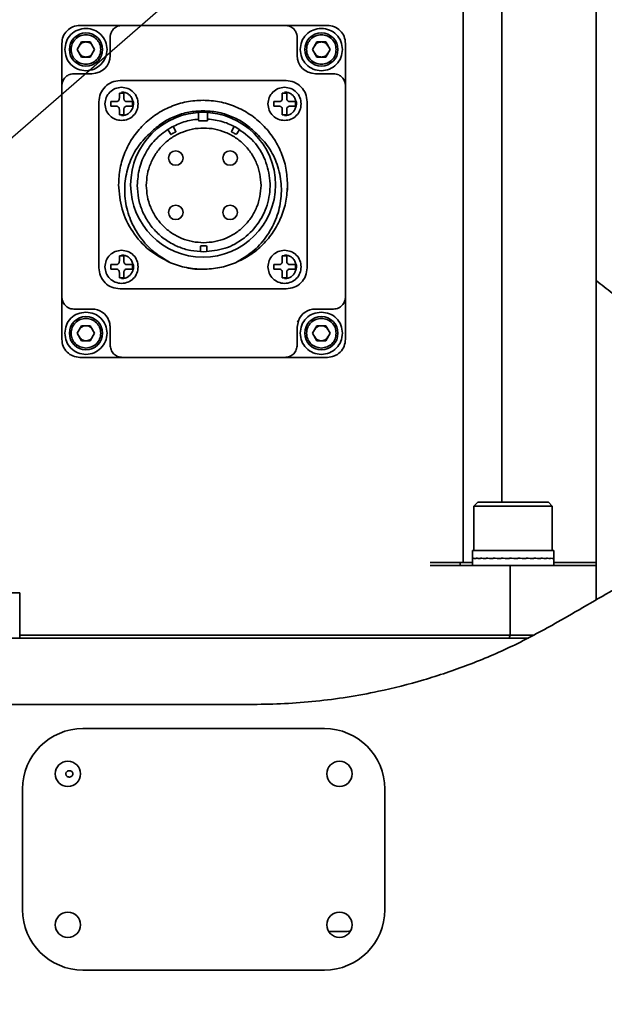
# Model space of a CAD drawing. Header units: millimetres. Extents: x 7702 to 16913, y -3294 to 4428.
# Tile 13 of 88: x 10626 to 10723, y -167 to -4. Entities that reach past the tile are written whole.
import ezdxf

# ---------------------------------------------------------------- set-up
doc = ezdxf.new("R2010")
doc.units = ezdxf.units.MM
doc.header["$LTSCALE"] = 6
doc.header["$PDSIZE"] = -1
doc.layers.add('标注层', color=150, linetype='Continuous')
doc.layers.add('粗实线层', color=7, linetype='Continuous', lineweight=35)
doc.dimstyles.new('ISO-25', dxfattribs={"dimtxt": 40, "dimasz": 30, "dimexe": 10, "dimexo": 0.625, "dimtad": 1, "dimtoh": 1, "dimdec": 1, "dimtxsty": 'Standard', "dimcen": 2.5, "dimclrd": 1, "dimclre": 1, "dimclrt": 4, "dimadec": 0, "dimazin": 0, "dimtfac": 1, "dimtdec": 1, "dimtmove": 0, "dimatfit": 3, "dimfxl": 1, "dimarcsym": 0})

# ---------------------------------------------------------------- blocks, each defined once
blk = doc.blocks.new('*D31')
at = {"layer": 'Defpoints', "color": 0, "transparency": 16777216}
for p in [(12209.09, 290.79), (10506.46, -126.39)]:
    blk.add_point(p, dxfattribs=at)
at = {"layer": '标注层', "color": 1, "lineweight": -2, "transparency": 16777216}
blk.add_line((11413.82, 95.93), (12179.95, 283.65), dxfattribs=at)
at = {"layer": '标注层', "color": 1, "transparency": 16777216}
blk.add_solid([(12178.76, 288.51), (12181.14, 278.8), (12209.09, 290.79)], dxfattribs=at)
at = {"layer": '标注层', "color": 4, "transparency": 16777216, "insert": (11404.76, 135.54), "char_height": 40, "attachment_point": 1, "rotation": 13.7674}
blk.add_mtext('R1753', dxfattribs=at)
blk = doc.blocks.new('*D32')
at = {"layer": 'Defpoints', "color": 0, "transparency": 16777216}
for p in [(10812.7, 140.17), (10506.46, -126.39)]:
    blk.add_point(p, dxfattribs=at)
at = {"layer": '标注层', "color": 1, "lineweight": -2, "transparency": 16777216}
for p, q in [((10938.41, 249.59), (10835.33, 159.87)), ((11048.75, 249.59), (10938.41, 249.59)), ((10506.46, -126.39), (10812.7, 140.17))]:
    blk.add_line(p, q, dxfattribs=at)
at = {"layer": '标注层', "color": 1, "transparency": 16777216}
blk.add_solid([(10832.04, 163.64), (10838.61, 156.09), (10812.7, 140.17)], dxfattribs=at)
at = {"layer": '标注层', "color": 4, "transparency": 16777216, "insert": (10939.03, 290.21), "char_height": 40, "attachment_point": 1}
blk.add_mtext('R406', dxfattribs=at)
blk = doc.blocks.new('*D33')
at = {"layer": 'Defpoints', "color": 0, "transparency": 16777216}
for p in [(10769.83, 274.04), (8780.09, 178.02), (10106.62, -55.89), (8477.05, -126.39), (12376.05, -126.39)]:
    blk.add_point(p, dxfattribs=at)
at = {"layer": '标注层', "color": 1, "lineweight": -2, "transparency": 16777216}
blk.add_arc((10506.46, -126.39), 479.28, 3.587, 166.413, dxfattribs=at)
at = {"layer": '标注层', "color": 1, "transparency": 16777216}
for points in [[(10045.48, -14.82), (10035.7, -12.77), (10034.46, -43.16)], [(10989.8, -96.25), (10979.8, -96.56), (10985.74, -126.39)]]:
    blk.add_solid(points, dxfattribs=at)
at = {"layer": '标注层', "color": 4, "transparency": 16777216, "insert": (10453.55, 393.23), "char_height": 40, "attachment_point": 1, "rotation": 0.314}
blk.add_mtext('{\\C3;170°}', dxfattribs=at)
blk = doc.blocks.new('*D34')
at = {"layer": 'Defpoints', "color": 0, "transparency": 16777216}
for p in [(8477.05, -126.39), (12376.05, -126.39), (10106.62, -196.89), (8780.09, -430.79), (10769.83, -526.82)]:
    blk.add_point(p, dxfattribs=at)
at = {"layer": '标注层', "color": 1, "lineweight": -2, "transparency": 16777216}
blk.add_arc((10506.46, -126.39), 479.28, 193.587, 356.413, dxfattribs=at)
at = {"layer": '标注层', "color": 1, "transparency": 16777216}
for points in [[(10979.8, -156.22), (10989.8, -156.53), (10985.74, -126.39)], [(10035.7, -240), (10045.48, -237.96), (10034.46, -209.61)]]:
    blk.add_solid(points, dxfattribs=at)
at = {"layer": '标注层', "color": 4, "transparency": 16777216, "insert": (10459.87, -565.42), "char_height": 40, "attachment_point": 1, "rotation": 0.4527}
blk.add_mtext('{\\C3;170°}', dxfattribs=at)

msp = doc.modelspace()

# ---------------------------------------------------------------- linework, layer by layer
at = {"color": 7, "linetype": 'Continuous', "lineweight": 35}
for p, q in [((10699.46, -93.89), (10699.46, 32.11)), ((10705.87, -83.89), (10705.87, 32.11)), ((10721.46, -76.39), (10721.46, 32.11)), ((10721.46, -89.39), (10721.46, 32.11)), ((10642.96, -4.89), (10635.96, -4.89)), ((10669.96, -4.89), (10642.96, -4.89)), ((10676.96, -4.89), (10669.96, -4.89)), ((10632.96, -7.89), (10632.96, -14.89)), ((10635.51, -8.89), (10636.23, -7.64)), ((10636.23, -7.64), (10637.68, -7.64)), ((10637.68, -7.64), (10638.4, -8.89)), ((10640.96, -8.31), (10640.96, -6.9)), ((10671.96, -8.31), (10671.96, -6.9)), ((10674.51, -8.89), (10675.23, -7.64)), ((10675.23, -7.64), (10676.68, -7.64)), ((10676.68, -7.64), (10677.4, -8.89)), ((10679.96, -14.89), (10679.96, -7.89)), ((10636.23, -10.14), (10635.51, -8.89)), ((10638.4, -8.89), (10637.68, -10.14)), ((10640.96, -9.89), (10640.96, -8.31)), ((10671.96, -8.31), (10671.96, -9.89)), ((10675.23, -10.14), (10674.51, -8.89)), ((10677.4, -8.89), (10676.68, -10.14)), ((10637.68, -10.14), (10636.23, -10.14)), ((10676.68, -10.14), (10675.23, -10.14)), ((10634.96, -12.89), (10635.9, -12.89)), ((10635.9, -12.89), (10637.96, -12.89)), ((10674.96, -12.89), (10677.01, -12.89)), ((10677.01, -12.89), (10677.95, -12.89)), ((10642.61, -14.04), (10670.11, -14.04)), ((10632.96, -14.89), (10632.96, -49.89)), ((10643.22, -16.09), (10642.49, -16.09)), ((10642.49, -16.09), (10642.49, -16.97)), ((10643.22, -16.97), (10643.22, -16.09)), ((10670.22, -16.09), (10669.49, -16.09)), ((10669.49, -16.09), (10669.49, -16.97)), ((10670.22, -16.97), (10670.22, -16.09)), ((10679.96, -49.89), (10679.96, -14.89)), ((10639.11, -45.04), (10639.11, -17.54)), ((10641.06, -17.52), (10641.06, -17.89)), ((10641.94, -17.52), (10641.06, -17.52)), ((10641.06, -17.89), (10641.06, -18.25)), ((10644.66, -17.52), (10643.77, -17.52)), ((10644.66, -17.89), (10644.66, -17.52)), ((10644.66, -18.25), (10644.66, -17.89)), ((10668.06, -17.52), (10668.06, -17.89)), ((10668.94, -17.52), (10668.06, -17.52)), ((10668.06, -17.89), (10668.06, -18.25)), ((10671.66, -17.52), (10670.77, -17.52)), ((10671.66, -17.89), (10671.66, -17.52)), ((10671.66, -18.25), (10671.66, -17.89)), ((10673.61, -17.54), (10673.61, -45.04)), ((10641.06, -18.25), (10641.94, -18.25)), ((10642.49, -18.8), (10642.49, -19.69)), ((10643.22, -19.69), (10643.22, -18.8)), ((10643.77, -18.25), (10644.66, -18.25)), ((10668.06, -18.25), (10668.94, -18.25)), ((10669.49, -18.8), (10669.49, -19.69)), ((10670.22, -19.69), (10670.22, -18.8)), ((10670.77, -18.25), (10671.66, -18.25)), ((10642.49, -19.69), (10643.22, -19.69)), ((10655.61, -20.69), (10657.11, -20.69)), ((10669.49, -19.69), (10670.22, -19.69)), ((10650.53, -22.12), (10650.95, -22.85)), ((10651.82, -22.35), (10651.4, -21.62)), ((10651.82, -22.35), (10651.87, -22.49)), ((10661.04, -22.49), (10661.1, -22.35)), ((10661.1, -22.35), (10661.52, -21.62)), ((10661.96, -22.85), (10662.38, -22.12)), ((10651.04, -22.97), (10650.95, -22.85)), ((10661.96, -22.85), (10661.87, -22.97)), ((10670.33, -32.18), (10670.36, -31.29)), ((10655.98, -41.39), (10655.96, -41.54)), ((10655.96, -41.54), (10655.96, -42.38)), ((10656.96, -41.54), (10656.93, -41.39)), ((10656.96, -41.54), (10656.96, -42.38)), ((10643.22, -43.09), (10642.49, -43.09)), ((10642.49, -43.09), (10642.49, -43.97)), ((10643.22, -43.97), (10643.22, -43.09)), ((10670.22, -43.09), (10669.49, -43.09)), ((10669.49, -43.09), (10669.49, -43.97)), ((10670.22, -43.97), (10670.22, -43.09)), ((10641.06, -44.52), (10641.06, -44.89)), ((10641.94, -44.52), (10641.06, -44.52)), ((10641.06, -44.89), (10641.06, -45.25)), ((10641.06, -45.25), (10641.94, -45.25)), ((10644.66, -44.52), (10643.77, -44.52)), ((10643.77, -45.25), (10644.66, -45.25)), ((10644.66, -44.89), (10644.66, -44.52)), ((10644.66, -45.25), (10644.66, -44.89)), ((10668.06, -44.52), (10668.06, -44.89)), ((10668.94, -44.52), (10668.06, -44.52)), ((10668.06, -44.89), (10668.06, -45.25)), ((10668.06, -45.25), (10668.94, -45.25)), ((10671.66, -44.52), (10670.77, -44.52)), ((10670.77, -45.25), (10671.66, -45.25)), ((10671.66, -44.89), (10671.66, -44.52)), ((10671.66, -45.25), (10671.66, -44.89)), ((10642.49, -45.8), (10642.49, -46.69)), ((10642.49, -46.69), (10643.22, -46.69)), ((10643.22, -46.69), (10643.22, -45.8)), ((10669.49, -45.8), (10669.49, -46.69)), ((10669.49, -46.69), (10670.22, -46.69)), ((10670.22, -46.69), (10670.22, -45.8)), ((10670.11, -48.54), (10642.61, -48.54)), ((10632.96, -49.89), (10632.96, -56.89)), ((10679.96, -56.89), (10679.96, -49.89)), ((10635.9, -51.89), (10634.96, -51.89)), ((10637.96, -51.89), (10635.9, -51.89)), ((10677.01, -51.89), (10674.96, -51.89)), ((10677.01, -51.89), (10677.95, -51.89)), ((10640.92, -54.09), (10640.76, -53.81)), ((10671.96, -54.89), (10672.16, -53.81)), ((10672.16, -53.81), (10672.01, -54.07)), ((10672.03, -54.08), (10672.15, -53.79)), ((10635.51, -55.89), (10636.23, -54.64)), ((10636.23, -54.64), (10637.68, -54.64)), ((10637.68, -54.64), (10638.4, -55.89)), ((10640.96, -54.89), (10640.96, -57.81)), ((10671.96, -54.89), (10671.96, -57.81)), ((10674.51, -55.89), (10675.23, -54.64)), ((10675.23, -54.64), (10676.68, -54.64)), ((10676.68, -54.64), (10677.4, -55.89)), ((10636.23, -57.14), (10635.51, -55.89)), ((10638.4, -55.89), (10637.68, -57.14)), ((10675.23, -57.14), (10674.51, -55.89)), ((10677.4, -55.89), (10676.68, -57.14)), ((10637.68, -57.14), (10636.23, -57.14)), ((10676.68, -57.14), (10675.23, -57.14)), ((10635.96, -59.89), (10642.96, -59.89)), ((10642.96, -59.89), (10669.96, -59.89)), ((10669.96, -59.89), (10676.96, -59.89)), ((10721.46, -89.39), (10721.46, -76.39)), ((10721.46, -96.89), (10721.46, -76.74)), ((10701.87, -83.89), (10701.22, -84.54)), ((10701.22, -84.54), (10701.22, -91.89)), ((10714.22, -84.54), (10701.22, -84.54)), ((10701.87, -83.89), (10713.57, -83.89)), ((10714.22, -84.54), (10713.57, -83.89)), ((10714.22, -91.89), (10714.22, -84.54)), ((10721.46, -93.89), (10721.46, -89.39)), ((10721.46, -93.89), (10721.46, -89.39)), ((10700.97, -91.89), (10700.97, -93.22)), ((10705.73, -91.89), (10700.97, -91.89)), ((10714.47, -91.89), (10705.73, -91.89)), ((10714.47, -93.22), (10714.47, -91.89)), ((10694.45, -93.89), (10693.96, -93.89)), ((10693.96, -94.39), (10707.26, -94.39)), ((10694.45, -93.89), (10699.46, -93.89)), ((10698.96, -94.39), (10698.96, -93.89)), ((10699.46, -93.89), (10700.97, -93.89)), ((10700.97, -93.23), (10700.97, -93.14)), ((10700.97, -93.14), (10700.97, -93.23)), ((10700.97, -93.22), (10700.97, -94.39)), ((10701.14, -93.23), (10701.14, -93.14)), ((10701.14, -93.14), (10701.14, -93.23)), ((10701.6, -93.23), (10701.6, -93.14)), ((10701.6, -93.14), (10701.6, -93.23)), ((10702.32, -93.23), (10702.32, -93.14)), ((10702.32, -93.14), (10702.32, -93.23)), ((10703.28, -93.23), (10703.28, -93.14)), ((10703.28, -93.14), (10703.28, -93.23)), ((10704.43, -93.23), (10704.43, -93.14)), ((10704.44, -93.14), (10704.44, -93.23)), ((10705.73, -93.23), (10705.73, -93.14)), ((10705.73, -93.14), (10705.73, -93.23)), ((10707.12, -93.23), (10707.12, -93.14)), ((10707.12, -93.14), (10707.12, -93.14)), ((10707.12, -93.14), (10707.12, -93.23)), ((10707.26, -94.39), (10707.26, -105.89)), ((10708.53, -93.23), (10708.53, -93.14)), ((10708.53, -93.14), (10708.53, -93.23)), ((10708.53, -93.23), (10708.53, -93.23)), ((10709.9, -93.23), (10709.9, -93.14)), ((10709.9, -93.14), (10709.9, -93.23)), ((10711.18, -93.23), (10711.18, -93.14)), ((10711.19, -93.23), (10711.19, -93.14)), ((10712.31, -93.23), (10712.31, -93.14)), ((10712.31, -93.14), (10712.31, -93.23)), ((10713.24, -93.23), (10713.24, -93.14)), ((10713.24, -93.14), (10713.24, -93.23)), ((10713.93, -93.23), (10713.93, -93.14)), ((10713.93, -93.14), (10713.93, -93.23)), ((10714.34, -93.23), (10714.34, -93.14)), ((10714.34, -93.14), (10714.34, -93.14)), ((10714.47, -94.39), (10714.47, -93.22)), ((10716.46, -93.89), (10714.47, -93.89)), ((10716.46, -93.89), (10721.46, -93.89)), ((10721.46, -94.39), (10721.46, -93.89)), ((10721.46, -100.07), (10721.46, -94.39)), ((10721.46, -100.07), (10721.46, -96.89)), ((10626.01, -98.89), (10615.91, -98.89)), ((10626.01, -105.89), (10626.01, -98.89)), ((10714.66, -103.99), (10716.74, -102.79)), ((10707.26, -105.89), (10626.01, -105.89)), ((10626.01, -106.39), (10626.01, -105.89)), ((10707.26, -105.89), (10707.09, -106.39)), ((10711.14, -105.89), (10707.26, -105.89)), ((10610.64, -106.39), (10707.46, -106.39)), ((10707.46, -106.39), (10710.25, -106.39)), ((10561.96, -117.39), (10658.42, -117.39)), ((10658.42, -117.39), (10664.66, -117.39)), ((10636.46, -121.39), (10676.46, -121.39)), ((10626.46, -151.39), (10626.46, -131.39)), ((10686.46, -131.39), (10686.46, -151.39)), ((10676.46, -161.39), (10636.46, -161.39))]:
    msp.add_line(p, q, dxfattribs=at)
for centre, radius in [((10636.96, -8.89), 2.75), ((10675.96, -8.89), 2.75), ((10656.36, -31.29), 12), ((10636.96, -55.89), 2.75), ((10675.96, -55.89), 2.75), ((10633.96, -128.89), 2.1), ((10678.96, -128.89), 2.1), ((10633.96, -153.89), 2.1), ((10678.96, -153.89), 2.1)]:
    msp.add_circle(centre, radius, dxfattribs=at)
for centre, radius, start, end in [((10637.96, -9.89), 3, 270, 0), ((10674.96, -9.89), 3, 180, 270), ((10651.84, -26.87), 1.2, 90, 270), ((10651.84, -26.87), 1.2, 270, 90), ((10660.84, -26.87), 1.2, 90, 270), ((10660.84, -26.87), 1.2, 270, 90), ((10651.84, -35.87), 1.2, 90, 270), ((10651.84, -35.87), 1.2, 270, 90), ((10660.84, -35.87), 1.2, 90, 270), ((10660.84, -35.87), 1.2, 270, 90), ((10637.96, -54.89), 3, 21.0303, 90), ((10674.96, -54.89), 3, 90, 158.9697), ((10636.46, -131.39), 10, 90, 180), ((10676.46, -131.39), 10, 0, 90), ((10636.46, -151.39), 10, 180, 270), ((10676.46, -151.39), 10, 270, 0)]:
    msp.add_arc(centre, radius, start, end, dxfattribs=at)
for centre, major_axis, ratio, start_param, end_param in [((10707.72, -93.23), (6.75, -0.1), 0.062509, 3.157474, 3.366913), ((10707.72, -93.14), (6.75, -0.01), 0.064122, 3.156838, 3.366277), ((10707.72, -93.14), (6.75, 0.08), 0.062914, 3.125628, 3.155993), ((10707.72, -93.23), (6.75, -0.18), 0.058146, 3.36759, 3.57703), ((10707.72, -93.14), (6.75, -0.1), 0.062506, 3.367111, 3.576551), ((10707.72, -93.23), (6.75, -0.26), 0.051235, 3.577433, 3.786873), ((10707.72, -93.14), (6.75, -0.18), 0.05814, 3.577228, 3.786667), ((10707.72, -93.23), (6.75, -0.33), 0.042094, 3.786933, 3.996373), ((10707.72, -93.14), (6.75, -0.26), 0.051228, 3.78707, 3.99651), ((10707.72, -93.23), (6.75, -0.38), 0.031131, 3.996081, 4.205521), ((10707.72, -93.14), (6.75, -0.33), 0.042084, 3.99657, 4.206009), ((10707.72, -93.23), (6.75, -0.41), 0.01883, 4.20493, 4.414369), ((10707.72, -93.14), (6.75, -0.38), 0.03112, 4.205718, 4.415157), ((10707.72, -93.23), (6.75, -0.43), 0.005724, 4.413581, 4.62302), ((10707.72, -93.14), (6.75, -0.41), 0.018818, 4.414566, 4.624005), ((10707.72, -93.23), (6.75, -0.43), 0.007627, 1.451577, 1.661016), ((10707.72, -93.14), (6.75, -0.43), 0.005711, 4.623217, 4.832656), ((10707.72, -93.23), (6.75, -0.41), 0.020653, 1.242906, 1.452345), ((10707.72, -93.14), (6.75, -0.43), 0.00764, 1.241941, 1.45138), ((10707.72, -93.23), (6.75, -0.37), 0.032794, 1.03402, 1.243459), ((10707.72, -93.14), (6.75, -0.41), 0.020665, 1.03327, 1.242709), ((10707.72, -93.23), (6.75, -0.32), 0.043524, 0.824823, 1.034262), ((10707.72, -93.14), (6.75, -0.37), 0.032805, 0.824383, 1.033823), ((10707.72, -93.23), (6.75, -0.25), 0.05237, 0.615272, 0.824711), ((10707.72, -93.14), (6.75, -0.32), 0.043533, 0.615186, 0.824625), ((10707.72, -93.23), (6.75, -0.17), 0.058932, 0.405384, 0.614824), ((10707.72, -93.14), (6.75, -0.25), 0.052377, 0.405635, 0.615074), ((10707.72, -93.23), (6.75, -0.08), 0.062911, 0.195237, 0.404676), ((10707.72, -93.14), (6.75, -0.17), 0.058937, 0.195747, 0.405186), ((10707.72, -93.23), (6.75, 0.01), 0.064123, 6.268138, 6.477578), ((10707.72, -93.14), (6.75, -0.08), 0.062914, 6.268785, 6.478224)]:
    msp.add_ellipse(centre, major_axis=major_axis, ratio=ratio, start_param=start_param, end_param=end_param, dxfattribs=at)
for points in [[(10632.96, -7.89), (10633, -7.5), (10633.09, -6.71), (10633.79, -5.72), (10634.78, -5.02), (10635.56, -4.93), (10635.96, -4.89)], [(10676.96, -4.89), (10677.35, -4.93), (10678.14, -5.02), (10679.13, -5.72), (10679.82, -6.71), (10679.91, -7.5), (10679.96, -7.89)], [(10633.46, -8.89), (10633.51, -8.43), (10633.61, -7.51), (10634.42, -6.36), (10635.58, -5.55), (10636.5, -5.44), (10636.96, -5.39)], [(10634.51, -8.89), (10634.54, -8.57), (10634.62, -7.93), (10635.18, -7.12), (10635.99, -6.55), (10636.64, -6.48), (10636.96, -6.44)], [(10636.96, -5.39), (10637.42, -5.44), (10638.33, -5.55), (10639.49, -6.36), (10640.3, -7.51), (10640.4, -8.43), (10640.46, -8.89)], [(10636.96, -6.44), (10637.28, -6.48), (10637.92, -6.55), (10638.73, -7.12), (10639.3, -7.93), (10639.37, -8.57), (10639.41, -8.89)], [(10672.46, -8.89), (10672.51, -8.43), (10672.61, -7.51), (10673.42, -6.36), (10674.58, -5.55), (10675.5, -5.44), (10675.96, -5.39)], [(10673.51, -8.89), (10673.54, -8.57), (10673.62, -7.93), (10674.18, -7.12), (10674.99, -6.55), (10675.64, -6.48), (10675.96, -6.44)], [(10675.96, -5.39), (10676.42, -5.44), (10677.33, -5.55), (10678.49, -6.36), (10679.3, -7.51), (10679.4, -8.43), (10679.46, -8.89)], [(10675.96, -6.44), (10676.28, -6.48), (10676.92, -6.55), (10677.73, -7.12), (10678.3, -7.93), (10678.37, -8.57), (10678.41, -8.89)], [(10636.96, -7.64), (10636.85, -7.65), (10636.63, -7.66), (10636.33, -7.79), (10636.06, -7.99), (10635.94, -8.17), (10635.87, -8.26)], [(10638.04, -8.26), (10637.98, -8.17), (10637.85, -7.99), (10637.59, -7.79), (10637.28, -7.66), (10637.07, -7.65), (10636.96, -7.64)], [(10675.96, -7.64), (10675.85, -7.65), (10675.63, -7.66), (10675.33, -7.79), (10675.06, -7.99), (10674.94, -8.17), (10674.87, -8.26)], [(10677.04, -8.26), (10676.98, -8.17), (10676.85, -7.99), (10676.59, -7.79), (10676.28, -7.66), (10676.07, -7.65), (10675.96, -7.64)], [(10636.96, -12.39), (10636.5, -12.34), (10635.58, -12.23), (10634.42, -11.42), (10633.61, -10.26), (10633.51, -9.35), (10633.46, -8.89)], [(10636.96, -11.34), (10636.64, -11.3), (10635.99, -11.23), (10635.18, -10.66), (10634.62, -9.85), (10634.54, -9.21), (10634.51, -8.89)], [(10635.87, -9.51), (10635.94, -9.6), (10636.06, -9.78), (10636.33, -9.98), (10636.63, -10.11), (10636.85, -10.13), (10636.96, -10.14)], [(10639.41, -8.89), (10639.37, -9.21), (10639.3, -9.85), (10638.73, -10.66), (10637.92, -11.23), (10637.28, -11.3), (10636.96, -11.34)], [(10640.46, -8.89), (10640.4, -9.35), (10640.3, -10.26), (10639.49, -11.42), (10638.33, -12.23), (10637.42, -12.34), (10636.96, -12.39)], [(10636.96, -10.14), (10637.07, -10.13), (10637.28, -10.11), (10637.59, -9.98), (10637.85, -9.78), (10637.98, -9.6), (10638.04, -9.51)], [(10675.96, -12.39), (10675.5, -12.34), (10674.58, -12.23), (10673.42, -11.42), (10672.61, -10.26), (10672.51, -9.35), (10672.46, -8.89)], [(10675.96, -11.34), (10675.64, -11.3), (10674.99, -11.23), (10674.18, -10.66), (10673.62, -9.85), (10673.54, -9.21), (10673.51, -8.89)], [(10674.87, -9.51), (10674.94, -9.6), (10675.06, -9.78), (10675.33, -9.98), (10675.63, -10.11), (10675.85, -10.13), (10675.96, -10.14)], [(10678.41, -8.89), (10678.37, -9.21), (10678.3, -9.85), (10677.73, -10.66), (10676.92, -11.23), (10676.28, -11.3), (10675.96, -11.34)], [(10679.46, -8.89), (10679.4, -9.35), (10679.3, -10.26), (10678.49, -11.42), (10677.33, -12.23), (10676.42, -12.34), (10675.96, -12.39)], [(10675.96, -10.14), (10676.07, -10.13), (10676.28, -10.11), (10676.59, -9.98), (10676.85, -9.78), (10676.98, -9.6), (10677.04, -9.51)], [(10639.11, -17.54), (10639.16, -17.08), (10639.26, -16.16), (10640.07, -15.01), (10641.23, -14.2), (10642.15, -14.09), (10642.61, -14.04)], [(10670.11, -14.04), (10670.57, -14.09), (10671.48, -14.2), (10672.64, -15.01), (10673.45, -16.16), (10673.55, -17.08), (10673.61, -17.54)], [(10640.11, -17.89), (10640.15, -17.53), (10640.23, -16.81), (10640.87, -15.9), (10641.78, -15.26), (10642.5, -15.18), (10642.86, -15.14)], [(10642.86, -15.14), (10643.22, -15.18), (10643.94, -15.26), (10644.85, -15.9), (10645.48, -16.81), (10645.57, -17.53), (10645.61, -17.89)], [(10667.11, -17.89), (10667.15, -17.53), (10667.23, -16.81), (10667.87, -15.9), (10668.78, -15.26), (10669.5, -15.18), (10669.86, -15.14)], [(10669.86, -15.14), (10670.22, -15.18), (10670.94, -15.26), (10671.85, -15.9), (10672.48, -16.81), (10672.57, -17.53), (10672.61, -17.89)], [(10642.86, -20.64), (10642.5, -20.6), (10641.78, -20.51), (10640.87, -19.88), (10640.23, -18.97), (10640.15, -18.25), (10640.11, -17.89)], [(10645.61, -17.89), (10645.57, -18.25), (10645.48, -18.97), (10644.85, -19.88), (10643.94, -20.51), (10643.22, -20.6), (10642.86, -20.64)], [(10670.36, -31.29), (10670.3, -30.37), (10670.2, -28.54), (10669.37, -25.9), (10668.07, -23.46), (10666.32, -21.33), (10664.18, -19.57), (10661.75, -18.28), (10659.11, -17.44), (10657.27, -17.34), (10656.36, -17.29)], [(10669.86, -20.64), (10669.5, -20.6), (10668.78, -20.51), (10667.87, -19.88), (10667.23, -18.97), (10667.15, -18.25), (10667.11, -17.89)], [(10672.61, -17.89), (10672.57, -18.25), (10672.48, -18.97), (10671.85, -19.88), (10670.94, -20.51), (10670.22, -20.6), (10669.86, -20.64)], [(10647.71, -22.61), (10648.31, -22.08), (10649.51, -21.01), (10651.65, -19.9), (10653.96, -19.17), (10655.56, -19.08), (10656.36, -19.04)], [(10655.61, -19.31), (10655.61, -19.49), (10655.61, -19.86), (10655.61, -20.31), (10655.61, -20.63), (10655.61, -20.67), (10655.61, -20.69)], [(10656.36, -19.04), (10657.16, -19.08), (10658.76, -19.17), (10661.06, -19.9), (10663.21, -21.01), (10664.41, -22.08), (10665, -22.61)], [(10657.11, -20.69), (10657.11, -20.67), (10657.11, -20.63), (10657.11, -20.31), (10657.11, -19.86), (10657.11, -19.49), (10657.11, -19.31)], [(10655.61, -20.42), (10654.79, -20.53), (10653.16, -20.75), (10651.69, -21.49), (10650.96, -21.86)], [(10661.96, -21.86), (10661.19, -21.48), (10659.66, -20.71), (10657.96, -20.51), (10657.11, -20.41)], [(10650.96, -21.86), (10650.16, -22.41), (10648.57, -23.49), (10646.83, -25.83), (10645.67, -28.51), (10645.53, -30.43), (10645.46, -31.39)], [(10646.96, -31.39), (10646.99, -30.77), (10647.06, -29.52), (10647.63, -27.73), (10648.51, -26.08), (10649.7, -24.63), (10651.14, -23.44), (10652.8, -22.56), (10654.59, -21.99), (10655.83, -21.92), (10656.46, -21.89)], [(10651.04, -22.97), (10651.06, -22.96), (10651.1, -22.94), (10651.2, -22.88), (10651.32, -22.81), (10651.46, -22.73), (10651.59, -22.65), (10651.72, -22.58), (10651.82, -22.52), (10651.85, -22.5), (10651.87, -22.49)], [(10656.46, -42.39), (10657.66, -42.27), (10660.06, -42.05), (10663.27, -40.26), (10665.77, -37.61), (10667.27, -34.29), (10667.63, -30.65), (10666.8, -27.12), (10664.9, -23.96), (10662.94, -22.56), (10661.96, -21.86)], [(10656.46, -21.89), (10657.08, -21.92), (10658.32, -21.99), (10660.12, -22.56), (10661.77, -23.44), (10663.22, -24.63), (10664.41, -26.08), (10665.29, -27.73), (10665.85, -29.52), (10665.92, -30.77), (10665.96, -31.39)], [(10661.04, -22.49), (10661.06, -22.5), (10661.1, -22.52), (10661.2, -22.58), (10661.32, -22.65), (10661.46, -22.73), (10661.59, -22.81), (10661.72, -22.88), (10661.82, -22.94), (10661.85, -22.96), (10661.87, -22.97)], [(10642.36, -31.29), (10642.47, -32.66), (10642.71, -35.41), (10644.56, -39.16), (10647.31, -42.31), (10649.76, -43.58), (10650.99, -44.22)], [(10645.46, -31.39), (10645.5, -32.11), (10645.58, -33.55), (10646.23, -35.62), (10647.25, -37.54), (10648.63, -39.22), (10650.31, -40.59), (10652.22, -41.61), (10654.3, -42.27), (10655.74, -42.35), (10656.46, -42.39)], [(10656.46, -40.89), (10655.83, -40.85), (10654.59, -40.78), (10652.8, -40.22), (10651.14, -39.34), (10649.7, -38.15), (10648.51, -36.7), (10647.63, -35.05), (10647.06, -33.25), (10646.99, -32.01), (10646.96, -31.39)], [(10665.96, -31.39), (10665.92, -32.01), (10665.85, -33.25), (10665.29, -35.05), (10664.41, -36.7), (10663.22, -38.15), (10661.77, -39.34), (10660.12, -40.22), (10658.32, -40.78), (10657.08, -40.85), (10656.46, -40.89)], [(10640.11, -44.89), (10640.15, -44.53), (10640.23, -43.81), (10640.87, -42.9), (10641.78, -42.26), (10642.5, -42.18), (10642.86, -42.14)], [(10642.86, -42.14), (10643.22, -42.18), (10643.94, -42.26), (10644.85, -42.9), (10645.48, -43.81), (10645.57, -44.53), (10645.61, -44.89)], [(10656.46, -41.39), (10656.4, -41.39), (10656.3, -41.39), (10656.16, -41.39), (10656.04, -41.39), (10656, -41.39), (10655.98, -41.39)], [(10656.93, -41.39), (10656.91, -41.39), (10656.87, -41.39), (10656.76, -41.39), (10656.62, -41.39), (10656.51, -41.39), (10656.46, -41.39)], [(10667.11, -44.89), (10667.15, -44.53), (10667.23, -43.81), (10667.87, -42.9), (10668.78, -42.26), (10669.5, -42.18), (10669.86, -42.14)], [(10669.86, -42.14), (10670.22, -42.18), (10670.94, -42.26), (10671.85, -42.9), (10672.48, -43.81), (10672.57, -44.53), (10672.61, -44.89)], [(10642.61, -48.54), (10642.15, -48.49), (10641.23, -48.38), (10640.07, -47.57), (10639.26, -46.41), (10639.16, -45.5), (10639.11, -45.04)], [(10642.86, -47.64), (10642.5, -47.6), (10641.78, -47.51), (10640.87, -46.88), (10640.23, -45.97), (10640.15, -45.25), (10640.11, -44.89)], [(10645.61, -44.89), (10645.57, -45.25), (10645.48, -45.97), (10644.85, -46.88), (10643.94, -47.51), (10643.22, -47.6), (10642.86, -47.64)], [(10650.99, -44.22), (10651.85, -44.53), (10653.59, -45.15), (10655.44, -45.24), (10656.36, -45.29)], [(10656.36, -45.29), (10657.28, -45.24), (10659.12, -45.15), (10660.86, -44.53), (10661.73, -44.22)], [(10669.86, -47.64), (10669.5, -47.6), (10668.78, -47.51), (10667.87, -46.88), (10667.23, -45.97), (10667.15, -45.25), (10667.11, -44.89)], [(10672.61, -44.89), (10672.57, -45.25), (10672.48, -45.97), (10671.85, -46.88), (10670.94, -47.51), (10670.22, -47.6), (10669.86, -47.64)], [(10673.61, -45.04), (10673.55, -45.5), (10673.45, -46.41), (10672.64, -47.57), (10671.48, -48.38), (10670.57, -48.49), (10670.11, -48.54)], [(10633.46, -55.89), (10633.51, -55.43), (10633.61, -54.51), (10634.42, -53.36), (10635.58, -52.55), (10636.5, -52.44), (10636.96, -52.39)], [(10634.51, -55.89), (10634.54, -55.57), (10634.62, -54.93), (10635.18, -54.12), (10635.99, -53.55), (10636.64, -53.48), (10636.96, -53.44)], [(10636.96, -52.39), (10637.42, -52.44), (10638.33, -52.55), (10639.49, -53.36), (10640.3, -54.51), (10640.4, -55.43), (10640.46, -55.89)], [(10636.96, -53.44), (10637.28, -53.48), (10637.92, -53.55), (10638.73, -54.12), (10639.3, -54.93), (10639.37, -55.57), (10639.41, -55.89)], [(10672.46, -55.89), (10672.51, -55.43), (10672.61, -54.51), (10673.42, -53.36), (10674.58, -52.55), (10675.5, -52.44), (10675.96, -52.39)], [(10673.51, -55.89), (10673.54, -55.57), (10673.62, -54.93), (10674.18, -54.12), (10674.99, -53.55), (10675.64, -53.48), (10675.96, -53.44)], [(10675.96, -52.39), (10676.42, -52.44), (10677.33, -52.55), (10678.49, -53.36), (10679.3, -54.51), (10679.4, -55.43), (10679.46, -55.89)], [(10675.96, -53.44), (10676.28, -53.48), (10676.92, -53.55), (10677.73, -54.12), (10678.3, -54.93), (10678.37, -55.57), (10678.41, -55.89)], [(10636.96, -54.64), (10636.85, -54.65), (10636.63, -54.66), (10636.33, -54.79), (10636.06, -54.99), (10635.94, -55.17), (10635.87, -55.26)], [(10638.04, -55.26), (10637.98, -55.17), (10637.85, -54.99), (10637.59, -54.79), (10637.28, -54.66), (10637.07, -54.65), (10636.96, -54.64)], [(10675.96, -54.64), (10675.85, -54.65), (10675.63, -54.66), (10675.33, -54.79), (10675.06, -54.99), (10674.94, -55.17), (10674.87, -55.26)], [(10677.04, -55.26), (10676.98, -55.17), (10676.85, -54.99), (10676.59, -54.79), (10676.28, -54.66), (10676.07, -54.65), (10675.96, -54.64)], [(10635.96, -59.89), (10635.56, -59.84), (10634.78, -59.75), (10633.79, -59.06), (10633.09, -58.07), (10633, -57.28), (10632.96, -56.89)], [(10636.96, -59.39), (10636.5, -59.34), (10635.58, -59.23), (10634.42, -58.42), (10633.61, -57.26), (10633.51, -56.35), (10633.46, -55.89)], [(10636.96, -58.34), (10636.64, -58.3), (10635.99, -58.23), (10635.18, -57.66), (10634.62, -56.85), (10634.54, -56.21), (10634.51, -55.89)], [(10635.87, -56.51), (10635.94, -56.6), (10636.06, -56.78), (10636.33, -56.98), (10636.63, -57.11), (10636.85, -57.13), (10636.96, -57.14)], [(10639.41, -55.89), (10639.37, -56.21), (10639.3, -56.85), (10638.73, -57.66), (10637.92, -58.23), (10637.28, -58.3), (10636.96, -58.34)], [(10640.46, -55.89), (10640.4, -56.35), (10640.3, -57.26), (10639.49, -58.42), (10638.33, -59.23), (10637.42, -59.34), (10636.96, -59.39)], [(10636.96, -57.14), (10637.07, -57.13), (10637.28, -57.11), (10637.59, -56.98), (10637.85, -56.78), (10637.98, -56.6), (10638.04, -56.51)], [(10675.96, -59.39), (10675.5, -59.34), (10674.58, -59.23), (10673.42, -58.42), (10672.61, -57.26), (10672.51, -56.35), (10672.46, -55.89)], [(10675.96, -58.34), (10675.64, -58.3), (10674.99, -58.23), (10674.18, -57.66), (10673.62, -56.85), (10673.54, -56.21), (10673.51, -55.89)], [(10674.87, -56.51), (10674.94, -56.6), (10675.06, -56.78), (10675.33, -56.98), (10675.63, -57.11), (10675.85, -57.13), (10675.96, -57.14)], [(10678.41, -55.89), (10678.37, -56.21), (10678.3, -56.85), (10677.73, -57.66), (10676.92, -58.23), (10676.28, -58.3), (10675.96, -58.34)], [(10679.46, -55.89), (10679.4, -56.35), (10679.3, -57.26), (10678.49, -58.42), (10677.33, -59.23), (10676.42, -59.34), (10675.96, -59.39)], [(10675.96, -57.14), (10676.07, -57.13), (10676.28, -57.11), (10676.59, -56.98), (10676.85, -56.78), (10676.98, -56.6), (10677.04, -56.51)], [(10679.96, -56.89), (10679.91, -57.28), (10679.82, -58.07), (10679.13, -59.06), (10678.14, -59.75), (10677.35, -59.84), (10676.96, -59.89)], [(10721.46, -94.39), (10719.31, -94.39), (10715.01, -94.39), (10709.84, -94.39), (10707.26, -94.39)]]:
    msp.add_open_spline(points, degree=3, dxfattribs=at)
for points, knots in [([(10642.96, -4.89), (10642.7, -4.92), (10642.31, -4.96), (10641.85, -5.21), (10641.47, -5.52), (10641.18, -5.93), (10640.99, -6.43), (10640.97, -6.73), (10640.96, -6.9)], [0, 0, 0, 0, 0.2421135, 0.3689284, 0.4992466, 0.7092521, 0.8446358, 1, 1, 1, 1]), ([(10671.96, -6.9), (10671.95, -6.73), (10671.92, -6.43), (10671.74, -5.93), (10671.45, -5.52), (10671.06, -5.21), (10670.6, -4.96), (10670.21, -4.92), (10669.96, -4.89)], [0, 0, 0, 0, 0.155362, 0.290744, 0.500753, 0.63107, 0.757884, 1, 1, 1, 1]), ([(10634.96, -12.89), (10634.8, -12.9), (10634.49, -12.92), (10634, -13.11), (10633.59, -13.4), (10633.28, -13.78), (10633.03, -14.24), (10632.98, -14.63), (10632.96, -14.89)], [0, 0, 0, 0, 0.1552145, 0.2904954, 0.5004257, 0.6307695, 0.7576574, 1, 1, 1, 1]), ([(10679.96, -14.89), (10679.93, -14.63), (10679.89, -14.24), (10679.64, -13.78), (10679.33, -13.4), (10678.91, -13.11), (10678.42, -12.92), (10678.12, -12.9), (10677.95, -12.89)], [0, 0, 0, 0, 0.24234, 0.369229, 0.499574, 0.709501, 0.844783, 1, 1, 1, 1]), ([(10644.82, -17.89), (10644.82, -17.87), (10644.84, -17.84), (10644.85, -17.75), (10644.81, -17.6), (10644.7, -17.29), (10644.58, -16.89), (10644.27, -16.51), (10643.93, -16.22), (10643.44, -15.98), (10643.06, -15.95), (10642.86, -15.93)], [0, 0, 0, 0, 0.017535, 0.037264, 0.0806, 0.164009, 0.364278, 0.478847, 0.632131, 0.800518, 1, 1, 1, 1]), ([(10671.82, -17.89), (10671.82, -17.87), (10671.84, -17.84), (10671.85, -17.75), (10671.81, -17.6), (10671.7, -17.29), (10671.58, -16.89), (10671.27, -16.51), (10670.93, -16.22), (10670.44, -15.98), (10670.06, -15.95), (10669.86, -15.93)], [0, 0, 0, 0, 0.017535, 0.037264, 0.0806, 0.164009, 0.364278, 0.478847, 0.632131, 0.800518, 1, 1, 1, 1]), ([(10642.49, -16.97), (10642.49, -17.01), (10642.48, -17.08), (10642.44, -17.22), (10642.34, -17.37), (10642.19, -17.47), (10642.05, -17.51), (10641.98, -17.52), (10641.94, -17.52)], [0, 0, 0, 0, 0.130641, 0.257602, 0.499866, 0.742216, 0.869256, 1, 1, 1, 1]), ([(10656.36, -17.29), (10655.44, -17.34), (10653.61, -17.44), (10650.96, -18.28), (10648.53, -19.57), (10646.39, -21.33), (10644.64, -23.46), (10643.35, -25.9), (10642.51, -28.54), (10642.41, -30.37), (10642.36, -31.29)], [0, 0, 0, 0, 0.125, 0.25, 0.375, 0.5, 0.625, 0.75, 0.875, 1, 1, 1, 1]), ([(10642.86, -19.85), (10643.06, -19.83), (10643.45, -19.79), (10643.91, -19.56), (10644.17, -19.35), (10644.36, -19.16), (10644.57, -18.89), (10644.73, -18.46), (10644.84, -18.12), (10644.83, -17.94), (10644.82, -17.91), (10644.82, -17.89)], [0, 0, 0, 0, 0.2018048, 0.3727982, 0.4996944, 0.5173625, 0.639365, 0.8326097, 0.9604992, 0.98228, 1, 1, 1, 1]), ([(10643.77, -17.52), (10643.74, -17.52), (10643.66, -17.51), (10643.52, -17.47), (10643.37, -17.37), (10643.27, -17.22), (10643.23, -17.08), (10643.23, -17.01), (10643.22, -16.97)], [0, 0, 0, 0, 0.130643, 0.257605, 0.499866, 0.74222, 0.869259, 1, 1, 1, 1]), ([(10669.49, -16.97), (10669.49, -17.01), (10669.48, -17.08), (10669.44, -17.22), (10669.34, -17.37), (10669.19, -17.47), (10669.05, -17.51), (10668.98, -17.52), (10668.94, -17.52)], [0, 0, 0, 0, 0.130641, 0.257602, 0.499866, 0.742216, 0.869256, 1, 1, 1, 1]), ([(10669.86, -19.85), (10670.06, -19.83), (10670.45, -19.79), (10670.91, -19.56), (10671.17, -19.35), (10671.36, -19.16), (10671.57, -18.89), (10671.73, -18.46), (10671.84, -18.12), (10671.83, -17.94), (10671.82, -17.91), (10671.82, -17.89)], [0, 0, 0, 0, 0.201805, 0.372798, 0.499694, 0.517363, 0.639365, 0.83261, 0.960499, 0.98228, 1, 1, 1, 1]), ([(10670.77, -17.52), (10670.74, -17.52), (10670.66, -17.51), (10670.52, -17.47), (10670.37, -17.37), (10670.27, -17.22), (10670.23, -17.08), (10670.23, -17.01), (10670.22, -16.97)], [0, 0, 0, 0, 0.130643, 0.257605, 0.499866, 0.74222, 0.869259, 1, 1, 1, 1]), ([(10641.94, -18.25), (10641.98, -18.26), (10642.05, -18.26), (10642.19, -18.31), (10642.34, -18.41), (10642.44, -18.56), (10642.48, -18.69), (10642.49, -18.77), (10642.49, -18.8)], [0, 0, 0, 0, 0.130641, 0.257602, 0.499866, 0.742216, 0.869257, 1, 1, 1, 1]), ([(10643.22, -18.8), (10643.23, -18.77), (10643.23, -18.69), (10643.27, -18.56), (10643.37, -18.41), (10643.52, -18.31), (10643.66, -18.26), (10643.74, -18.26), (10643.77, -18.25)], [0, 0, 0, 0, 0.130644, 0.257607, 0.499866, 0.742221, 0.86926, 1, 1, 1, 1]), ([(10668.94, -18.25), (10668.98, -18.26), (10669.05, -18.26), (10669.19, -18.31), (10669.34, -18.41), (10669.44, -18.56), (10669.48, -18.69), (10669.49, -18.77), (10669.49, -18.8)], [0, 0, 0, 0, 0.130641, 0.257602, 0.499866, 0.742216, 0.869257, 1, 1, 1, 1]), ([(10670.22, -18.8), (10670.23, -18.77), (10670.23, -18.69), (10670.27, -18.56), (10670.37, -18.41), (10670.52, -18.31), (10670.66, -18.26), (10670.74, -18.26), (10670.77, -18.25)], [0, 0, 0, 0, 0.1306445, 0.2576068, 0.4998658, 0.7422215, 0.8692603, 1, 1, 1, 1]), ([(10650.99, -44.22), (10650.03, -43.65), (10648.11, -42.53), (10645.87, -40.05), (10644.23, -37.19), (10643.36, -33.99), (10643.32, -30.73), (10644.08, -27.61), (10645.51, -24.79), (10646.98, -23.34), (10647.71, -22.61)], [0, 0, 0, 0, 0.128928, 0.256924, 0.384668, 0.510037, 0.638008, 0.760437, 0.880509, 1, 1, 1, 1]), ([(10661.73, -44.22), (10662.69, -43.65), (10664.61, -42.53), (10666.86, -40.04), (10668.49, -37.17), (10669.35, -34), (10669.39, -30.71), (10668.62, -27.55), (10667.15, -24.74), (10665.7, -23.3), (10665, -22.61)], [0, 0, 0, 0, 0.129509, 0.25778, 0.384849, 0.51103, 0.636347, 0.763341, 0.886813, 1, 1, 1, 1]), ([(10661.72, -44.22), (10662.55, -43.82), (10664.2, -43.02), (10666.32, -41.25), (10668.07, -39.12), (10669.37, -36.68), (10670.2, -34.04), (10670.3, -32.2), (10670.36, -31.29)], [0, 0, 0, 0, 0.166302, 0.333042, 0.499781, 0.666521, 0.83326, 1, 1, 1, 1]), ([(10642.49, -43.97), (10642.49, -44.01), (10642.48, -44.08), (10642.44, -44.22), (10642.34, -44.37), (10642.19, -44.47), (10642.05, -44.51), (10641.98, -44.52), (10641.94, -44.52)], [0, 0, 0, 0, 0.130641, 0.257602, 0.499866, 0.742216, 0.869256, 1, 1, 1, 1]), ([(10644.82, -44.89), (10644.82, -44.87), (10644.84, -44.84), (10644.85, -44.76), (10644.81, -44.61), (10644.7, -44.29), (10644.57, -43.87), (10644.32, -43.57), (10644.12, -43.38), (10643.88, -43.2), (10643.44, -42.98), (10643.06, -42.95), (10642.86, -42.93)], [0, 0, 0, 0, 0.015832, 0.035036, 0.080621, 0.164015, 0.364247, 0.504207, 0.533035, 0.6322, 0.800556, 1, 1, 1, 1]), ([(10643.77, -44.52), (10643.74, -44.52), (10643.66, -44.51), (10643.52, -44.47), (10643.37, -44.37), (10643.27, -44.22), (10643.23, -44.08), (10643.23, -44.01), (10643.22, -43.97)], [0, 0, 0, 0, 0.130643, 0.257605, 0.499866, 0.74222, 0.869259, 1, 1, 1, 1]), ([(10669.49, -43.97), (10669.49, -44.01), (10669.48, -44.08), (10669.44, -44.22), (10669.34, -44.37), (10669.19, -44.47), (10669.05, -44.51), (10668.98, -44.52), (10668.94, -44.52)], [0, 0, 0, 0, 0.130641, 0.257602, 0.499866, 0.742216, 0.869256, 1, 1, 1, 1]), ([(10671.82, -44.89), (10671.82, -44.87), (10671.84, -44.84), (10671.85, -44.75), (10671.81, -44.6), (10671.7, -44.29), (10671.58, -43.89), (10671.27, -43.51), (10670.93, -43.22), (10670.44, -42.98), (10670.06, -42.95), (10669.86, -42.93)], [0, 0, 0, 0, 0.017535, 0.037264, 0.0806, 0.164009, 0.364278, 0.478847, 0.632131, 0.800518, 1, 1, 1, 1]), ([(10670.77, -44.52), (10670.74, -44.52), (10670.66, -44.51), (10670.52, -44.47), (10670.37, -44.37), (10670.27, -44.22), (10670.23, -44.08), (10670.23, -44.01), (10670.22, -43.97)], [0, 0, 0, 0, 0.130643, 0.257605, 0.499866, 0.74222, 0.869259, 1, 1, 1, 1]), ([(10641.94, -45.25), (10641.98, -45.26), (10642.05, -45.26), (10642.19, -45.31), (10642.34, -45.41), (10642.44, -45.56), (10642.48, -45.69), (10642.49, -45.77), (10642.49, -45.8)], [0, 0, 0, 0, 0.130641, 0.257602, 0.499866, 0.742216, 0.869257, 1, 1, 1, 1]), ([(10642.86, -46.85), (10643.06, -46.83), (10643.45, -46.79), (10643.93, -46.55), (10644.28, -46.26), (10644.57, -45.89), (10644.73, -45.46), (10644.84, -45.12), (10644.84, -44.95), (10644.82, -44.91), (10644.82, -44.89)], [0, 0, 0, 0, 0.201825, 0.372835, 0.51731, 0.639324, 0.832588, 0.959417, 0.981236, 1, 1, 1, 1]), ([(10643.22, -45.8), (10643.23, -45.77), (10643.23, -45.69), (10643.27, -45.56), (10643.37, -45.41), (10643.52, -45.31), (10643.66, -45.26), (10643.74, -45.26), (10643.77, -45.25)], [0, 0, 0, 0, 0.130644, 0.257607, 0.499866, 0.742221, 0.86926, 1, 1, 1, 1]), ([(10653.62, -45.02), (10653.62, -45.02), (10654.5, -45.28), (10655.43, -45.29), (10656.36, -45.29)], [0, 0, 0, 0, 0.00131, 1, 1, 1, 1]), ([(10668.94, -45.25), (10668.98, -45.26), (10669.05, -45.26), (10669.19, -45.31), (10669.34, -45.41), (10669.44, -45.56), (10669.48, -45.69), (10669.49, -45.77), (10669.49, -45.8)], [0, 0, 0, 0, 0.130641, 0.257602, 0.499866, 0.742216, 0.869257, 1, 1, 1, 1]), ([(10669.86, -46.85), (10670.06, -46.83), (10670.45, -46.79), (10670.91, -46.56), (10671.17, -46.35), (10671.36, -46.16), (10671.57, -45.89), (10671.73, -45.46), (10671.84, -45.12), (10671.83, -44.94), (10671.82, -44.91), (10671.82, -44.89)], [0, 0, 0, 0, 0.201805, 0.372798, 0.499694, 0.517363, 0.639365, 0.83261, 0.960499, 0.98228, 1, 1, 1, 1]), ([(10670.22, -45.8), (10670.23, -45.77), (10670.23, -45.69), (10670.27, -45.56), (10670.37, -45.41), (10670.52, -45.31), (10670.66, -45.26), (10670.74, -45.26), (10670.77, -45.25)], [0, 0, 0, 0, 0.130644, 0.257607, 0.499866, 0.742221, 0.86926, 1, 1, 1, 1]), ([(10724.22, -49.3), (10724.19, -49.28), (10723.3, -48.57), (10722.37, -47.85), (10721.46, -47.16)], [0, 0, 0, 0, 0.027508, 1, 1, 1, 1]), ([(10632.96, -49.89), (10632.98, -50.14), (10633.03, -50.53), (10633.28, -51), (10633.59, -51.38), (10634, -51.67), (10634.49, -51.86), (10634.8, -51.88), (10634.96, -51.89)], [0, 0, 0, 0, 0.24234, 0.369229, 0.499574, 0.709501, 0.844783, 1, 1, 1, 1]), ([(10677.95, -51.89), (10678.12, -51.88), (10678.42, -51.86), (10678.91, -51.67), (10679.33, -51.38), (10679.64, -51), (10679.89, -50.53), (10679.93, -50.14), (10679.96, -49.89)], [0, 0, 0, 0, 0.155215, 0.290495, 0.500426, 0.630769, 0.757657, 1, 1, 1, 1]), ([(10640.76, -53.81), (10640.78, -53.87), (10640.82, -54), (10640.88, -54.19), (10640.92, -54.4), (10640.94, -54.59), (10640.95, -54.74), (10640.96, -54.82), (10640.96, -54.86), (10640.96, -54.88), (10640.96, -54.88), (10640.96, -54.89), (10640.96, -54.89), (10640.96, -54.89), (10640.96, -54.89)], [0, 0, 0, 0, 0.165998, 0.35105, 0.53119, 0.761584, 0.888877, 0.949904, 0.977727, 0.990158, 0.995664, 0.998093, 0.999163, 1, 1, 1, 1]), ([(10640.96, -57.81), (10640.99, -58.08), (10641.05, -58.62), (10641.43, -59.21), (10641.85, -59.55), (10642.31, -59.82), (10642.7, -59.86), (10642.96, -59.89)], [0, 0, 0, 0, 0.254179, 0.505741, 0.635788, 0.761509, 1, 1, 1, 1]), ([(10669.96, -59.89), (10670.21, -59.86), (10670.6, -59.82), (10671.07, -59.55), (10671.48, -59.21), (10671.87, -58.62), (10671.93, -58.08), (10671.96, -57.81)], [0, 0, 0, 0, 0.23849, 0.364211, 0.494259, 0.745821, 1, 1, 1, 1]), ([(10716.74, -102.79), (10718.44, -101.81), (10721.84, -99.84), (10726.33, -97.26), (10730.14, -95.05), (10732.77, -93.53), (10734.72, -92.41), (10736.16, -91.58), (10737.29, -90.92), (10737.45, -90.83), (10737.53, -90.79)], [0, 0, 0, 0, 0.201564, 0.402965, 0.54193, 0.680566, 0.755532, 0.830325, 0.924719, 1, 1, 1, 1]), ([(10664.66, -117.39), (10666.39, -117.36), (10669.86, -117.31), (10675.06, -116.89), (10680.25, -116.21), (10686.23, -115.11), (10692.96, -113.41), (10700.37, -110.9), (10707.67, -107.82), (10712.33, -105.27), (10714.66, -103.99)], [0, 0, 0, 0, 0.09912, 0.198508, 0.298716, 0.399201, 0.547086, 0.695866, 0.847451, 1, 1, 1, 1]), ([(10634.78, -128.84), (10634.78, -128.9), (10634.78, -129.01), (10634.72, -129.16), (10634.61, -129.28), (10634.45, -129.38), (10634.26, -129.43), (10634.04, -129.41), (10633.84, -129.32), (10633.69, -129.17), (10633.62, -128.99), (10633.62, -128.81), (10633.67, -128.66), (10633.77, -128.53), (10633.91, -128.42), (10634.1, -128.36), (10634.31, -128.35), (10634.52, -128.43), (10634.68, -128.56), (10634.77, -128.72), (10634.78, -128.81), (10634.78, -128.84)], [0, 0, 0, 0, 0.045268, 0.090487, 0.137442, 0.188914, 0.246205, 0.308744, 0.373155, 0.433929, 0.487145, 0.533772, 0.577918, 0.623621, 0.673841, 0.730227, 0.792335, 0.856787, 0.918222, 0.972823, 1, 1, 1, 1]), ([(10680.76, -154.97), (10680.58, -154.97), (10679.39, -154.99), (10678.2, -155.01), (10677.19, -155.02)], [0, 0, 0, 0, 0.1503287, 1, 1, 1, 1])]:
    msp.add_open_spline(points, degree=3, knots=knots, dxfattribs=at)
at = {"layer": '粗实线层'}
msp.add_arc((10506.46, -126.39), 406, 190, 170, dxfattribs=at)
msp.add_arc((10506.46, -126.39), 406, 190, 170, dxfattribs=at)

# ---------------------------------------------------------------- dimensions: what is measured, and where the dimension line sits
at = {"layer": '标注层'}
for base, line1, line2, picture, middle in [((10769.83, 274.04), ((12376.05, -126.39), (8477.05, -126.39)), ((10106.62, -55.89), (8780.09, 178.02)), '*D33', (10503.83, 352.88)), ((10769.83, -526.82), ((10106.62, -196.89), (8780.09, -430.79)), ((12376.05, -126.39), (8477.05, -126.39)), '*D34', (10510.24, -605.65))]:
    dim = msp.add_angular_dim_2l(base=base, line1=line1, line2=line2, text='{\\C3;<>}', dimstyle='ISO-25', dxfattribs=at)
    dim.commit()
    dim.dimension.update_dxf_attribs({"geometry": picture, "text_midpoint": middle, "dimtype": 162})
for mpoint, picture, middle in [((10812.7, 140.17), '*D32', (10993.89, 249.59)), ((12209.09, 290.79), '*D31', (11481.27, 112.46))]:
    dim = msp.add_radius_dim(center=(10506.46, -126.39), mpoint=mpoint, dimstyle='ISO-25', dxfattribs=at)
    dim.commit()
    dim.dimension.update_dxf_attribs({"geometry": picture, "text_midpoint": middle, "dimtype": 164})

doc.saveas('drawing.dxf')
